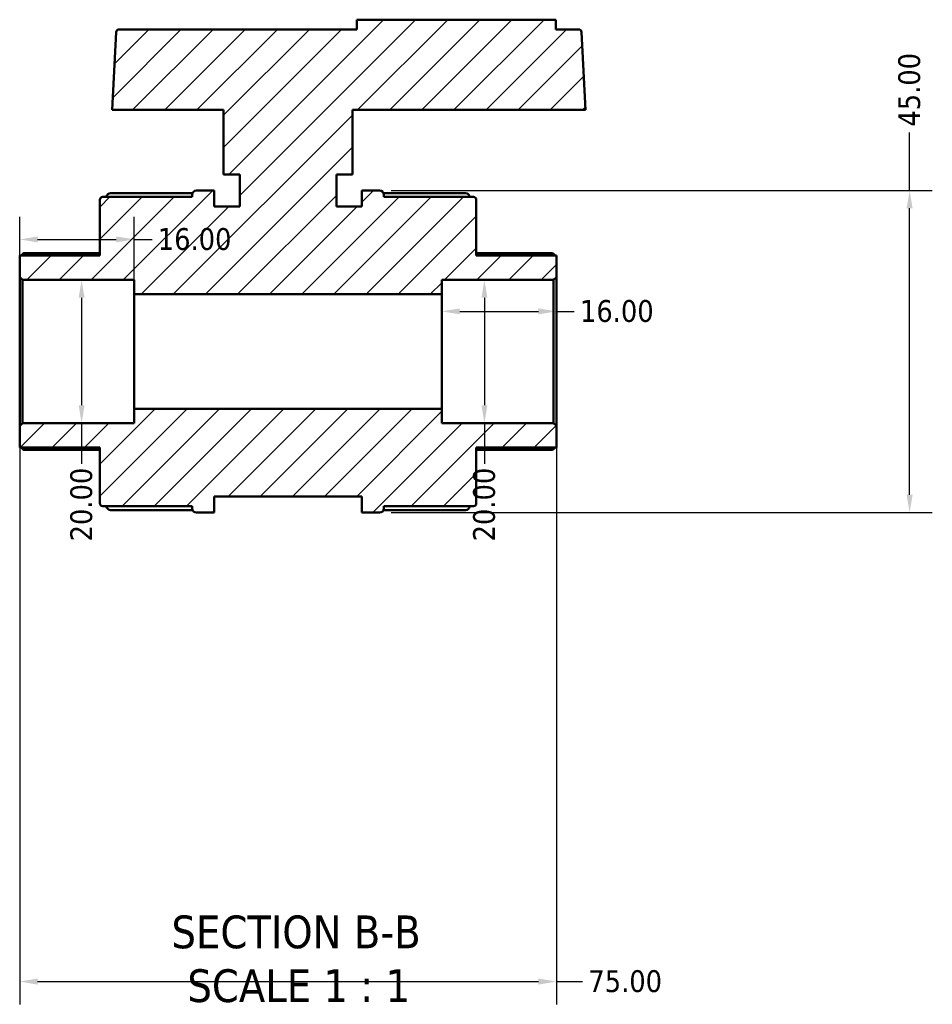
# Model space of a CAD drawing. Header units: millimetres. Extents: x 0 to 900, y -241 to 602.
# Tile 6 of 11: x 349 to 477, y -241 to -103. Entities that reach past the tile are written whole.
import ezdxf

# ---------------------------------------------------------------- set-up
doc = ezdxf.new("R2010")
doc.units = ezdxf.units.MM
for name, color, linetype, lineweight in [('Dimension (ANSI)', 7, 'Continuous', 25), ('Hatch (ANSI)', 7, 'Continuous', 18), ('Symbol (ANSI)', 7, 'Continuous', 25), ('Visible (ANSI)', 7, 'Continuous', 50)]:
    doc.layers.add(name, color=color, linetype=linetype, lineweight=lineweight)
doc.styles.add('Label Text (ANSI)', font='tahoma.ttf')
doc.styles.add('Note Text (ANSI)', font='tahoma.ttf')
doc.dimstyles.new('Default - mm (ANSI)', dxfattribs={"dimtxt": 3.048, "dimasz": 2.5, "dimexe": 3.175, "dimexo": 1.6002, "dimgap": 0.8, "dimtad": 0, "dimtoh": 1, "dimrnd": 1e-08, "dimzin": 4, "dimdsep": 46, "dimtxsty": 'Note Text (ANSI)', "dimcen": 0.09, "dimdle": 10, "dimclrd": 256, "dimclre": 256, "dimclrt": 256, "dimadec": 1, "dimazin": 1, "dimtfac": 1, "dimtofl": 0, "dimtmove": 0, "dimatfit": 3, "dimfxl": 1, "dimtolj": 1, "dimtzin": 4, "dimlwd": -1, "dimlwe": -1, "dimarcsym": 0})

# ---------------------------------------------------------------- blocks, each defined once
blk = doc.blocks.new('*D7')
at = {"layer": 'Defpoints', "color": 0, "transparency": 16777216}
for p in [(357.69, -139.37), (357.69, -159.37), (357.69, -159.37)]:
    blk.add_point(p, dxfattribs=at)
at = {"layer": 'Dimension (ANSI)', "transparency": 16777216}
for p, q in [((357.69, -141.87), (357.69, -156.87)), ((357.69, -159.37), (357.69, -165.06))]:
    blk.add_line(p, q, dxfattribs=at)
for points in [[(357.28, -141.87), (358.11, -141.87), (357.69, -139.37)], [(357.28, -156.87), (358.11, -156.87), (357.69, -159.37)]]:
    blk.add_solid(points, dxfattribs=at)
at = {"layer": 'Dimension (ANSI)', "transparency": 16777216, "insert": (356.11, -175.89), "char_height": 3.048, "attachment_point": 1, "rotation": 90, "style": 'Note Text (ANSI)'}
blk.add_mtext('\\A1;20.00', dxfattribs=at)
blk = doc.blocks.new('*D8')
at = {"layer": 'Defpoints', "color": 0, "transparency": 16777216}
for p in [(365.04, -133.71), (349.04, -138.97), (365.04, -141.37)]:
    blk.add_point(p, dxfattribs=at)
at = {"layer": 'Dimension (ANSI)', "transparency": 16777216}
for p, q in [((349.04, -137.37), (349.04, -130.54)), ((365.04, -139.77), (365.04, -130.54)), ((351.54, -133.71), (362.54, -133.71)), ((365.04, -133.71), (367.54, -133.71))]:
    blk.add_line(p, q, dxfattribs=at)
for points in [[(351.54, -133.3), (351.54, -134.13), (349.04, -133.71)], [(362.54, -133.3), (362.54, -134.13), (365.04, -133.71)]]:
    blk.add_solid(points, dxfattribs=at)
at = {"layer": 'Dimension (ANSI)', "transparency": 16777216, "insert": (368.34, -132.13), "char_height": 3.048, "attachment_point": 1, "style": 'Note Text (ANSI)'}
blk.add_mtext('\\A1;16.00', dxfattribs=at)
blk = doc.blocks.new('*D9')
at = {"layer": 'Defpoints', "color": 0, "transparency": 16777216}
for p in [(424.04, -143.76), (408.04, -149.37), (424.04, -149.37)]:
    blk.add_point(p, dxfattribs=at)
at = {"layer": 'Dimension (ANSI)', "transparency": 16777216}
for p, q in [((410.54, -143.76), (421.54, -143.76)), ((424.04, -143.76), (426.54, -143.76))]:
    blk.add_line(p, q, dxfattribs=at)
for points in [[(410.54, -143.35), (410.54, -144.18), (408.04, -143.76)], [(421.54, -143.35), (421.54, -144.18), (424.04, -143.76)]]:
    blk.add_solid(points, dxfattribs=at)
at = {"layer": 'Dimension (ANSI)', "transparency": 16777216, "insert": (427.34, -142.18), "char_height": 3.048, "attachment_point": 1, "style": 'Note Text (ANSI)'}
blk.add_mtext('\\A1;16.00', dxfattribs=at)
blk = doc.blocks.new('*D10')
at = {"layer": 'Defpoints', "color": 0, "transparency": 16777216}
for p in [(413.98, -139.37), (413.98, -159.37), (413.98, -159.37)]:
    blk.add_point(p, dxfattribs=at)
at = {"layer": 'Dimension (ANSI)', "transparency": 16777216}
for p, q in [((413.98, -141.87), (413.98, -156.87)), ((413.98, -159.37), (413.98, -165.06))]:
    blk.add_line(p, q, dxfattribs=at)
for points in [[(413.57, -141.87), (414.4, -141.87), (413.98, -139.37)], [(413.57, -156.87), (414.4, -156.87), (413.98, -159.37)]]:
    blk.add_solid(points, dxfattribs=at)
at = {"layer": 'Dimension (ANSI)', "transparency": 16777216, "insert": (412.4, -175.89), "char_height": 3.048, "attachment_point": 1, "rotation": 90, "style": 'Note Text (ANSI)'}
blk.add_mtext('\\A1;20.00', dxfattribs=at)
blk = doc.blocks.new('*D11')
at = {"layer": 'Defpoints', "color": 0, "transparency": 16777216}
for p in [(349.04, -159.77), (424.04, -159.77), (424.04, -237.37)]:
    blk.add_point(p, dxfattribs=at)
at = {"layer": 'Dimension (ANSI)', "transparency": 16777216}
for p, q in [((349.04, -161.37), (349.04, -240.55)), ((424.04, -161.37), (424.04, -240.55)), ((351.54, -237.37), (421.54, -237.37)), ((424.04, -237.37), (427.71, -237.37))]:
    blk.add_line(p, q, dxfattribs=at)
for points in [[(351.54, -236.95), (351.54, -237.79), (349.04, -237.37)], [(421.54, -236.95), (421.54, -237.79), (424.04, -237.37)]]:
    blk.add_solid(points, dxfattribs=at)
at = {"layer": 'Dimension (ANSI)', "transparency": 16777216, "insert": (428.51, -235.78), "char_height": 3.048, "attachment_point": 1, "style": 'Note Text (ANSI)'}
blk.add_mtext('\\A1;75.00', dxfattribs=at)
blk = doc.blocks.new('*D13')
at = {"layer": 'Defpoints', "color": 0, "transparency": 16777216}
for p in [(399.34, -126.87), (473.4, -126.87), (399.34, -171.87)]:
    blk.add_point(p, dxfattribs=at)
at = {"layer": 'Dimension (ANSI)', "transparency": 16777216}
for p, q in [((473.4, -126.87), (473.4, -118.76)), ((400.94, -126.87), (476.57, -126.87)), ((473.4, -169.37), (473.4, -129.37)), ((400.94, -171.87), (476.57, -171.87))]:
    blk.add_line(p, q, dxfattribs=at)
for points in [[(472.98, -129.37), (473.82, -129.37), (473.4, -126.87)], [(472.98, -169.37), (473.82, -169.37), (473.4, -171.87)]]:
    blk.add_solid(points, dxfattribs=at)
at = {"layer": 'Dimension (ANSI)', "transparency": 16777216, "insert": (471.81, -117.96), "char_height": 3.048, "attachment_point": 1, "rotation": 90, "style": 'Note Text (ANSI)'}
blk.add_mtext('\\A1;45.00', dxfattribs=at)

msp = doc.modelspace()

# ---------------------------------------------------------------- hatches: boundary and pattern name
at = {"layer": 'Hatch (ANSI)'}
h = msp.add_hatch(dxfattribs=at)
h.set_pattern_fill('ANSI31', color=256, scale=25.4, style=0)
h.set_pattern_definition([(45, (0, 0), (-2.245064, 2.245064), [])])
edge = h.paths.add_edge_path()
edge.add_ellipse((360.64, -170.572), major_axis=(-0.4, 0), ratio=1, start_angle=0, end_angle=90)
edge.add_line((360.64, -170.972), (373.14, -170.972))
edge.add_line((373.14, -170.972), (373.14, -171.272))
edge.add_ellipse((373.74, -171.272), major_axis=(-0.6, 0), ratio=1, start_angle=0, end_angle=90)
edge.add_line((373.74, -171.872), (376.24, -171.872))
edge.add_line((376.24, -171.872), (376.24, -169.622))
edge.add_line((376.24, -169.622), (396.84, -169.622))
edge.add_line((396.84, -169.622), (396.84, -171.872))
edge.add_line((396.84, -171.872), (399.34, -171.872))
edge.add_ellipse((399.34, -171.272), major_axis=(0, -0.6), ratio=1, start_angle=0, end_angle=90)
edge.add_line((399.94, -171.272), (399.94, -170.972))
edge.add_line((399.94, -170.972), (412.44, -170.972))
edge.add_ellipse((412.44, -170.572), major_axis=(0, -0.4), ratio=1, start_angle=0, end_angle=90)
edge.add_line((412.84, -170.572), (412.84, -162.772))
edge.add_line((412.84, -162.772), (424.04, -162.772))
edge.add_line((424.04, -162.772), (424.04, -159.772))
edge.add_line((424.04, -159.772), (423.64, -159.372))
edge.add_line((423.64, -159.372), (408.04, -159.372))
edge.add_line((408.04, -159.372), (408.04, -157.372))
edge.add_line((408.04, -157.372), (365.04, -157.372))
edge.add_line((365.04, -157.372), (365.04, -159.372))
edge.add_line((365.04, -159.372), (349.44, -159.372))
edge.add_line((349.44, -159.372), (349.04, -159.772))
edge.add_line((349.04, -159.772), (349.04, -162.772))
edge.add_line((349.04, -162.772), (360.24, -162.772))
edge.add_line((360.24, -162.772), (360.24, -170.572))
edge = h.paths.add_edge_path()
edge.add_ellipse((360.64, -128.172), major_axis=(0, 0.4), ratio=1, start_angle=0, end_angle=90)
edge.add_line((360.24, -128.172), (360.24, -135.972))
edge.add_line((360.24, -135.972), (349.04, -135.972))
edge.add_line((349.04, -135.972), (349.04, -138.972))
edge.add_line((349.04, -138.972), (349.44, -139.372))
edge.add_line((349.44, -139.372), (365.04, -139.372))
edge.add_line((365.04, -139.372), (365.04, -141.372))
edge.add_line((365.04, -141.372), (408.04, -141.372))
edge.add_line((408.04, -141.372), (408.04, -139.372))
edge.add_line((408.04, -139.372), (423.64, -139.372))
edge.add_line((423.64, -139.372), (424.04, -138.972))
edge.add_line((424.04, -138.972), (424.04, -135.972))
edge.add_line((424.04, -135.972), (412.84, -135.972))
edge.add_line((412.84, -135.972), (412.84, -128.172))
edge.add_ellipse((412.44, -128.172), major_axis=(0.4, 0), ratio=1, start_angle=0, end_angle=90)
edge.add_line((412.44, -127.772), (399.94, -127.772))
edge.add_line((399.94, -127.772), (399.94, -127.472))
edge.add_ellipse((399.34, -127.472), major_axis=(0.6, 0), ratio=1, start_angle=0, end_angle=90)
edge.add_line((399.34, -126.872), (396.84, -126.872))
edge.add_line((396.84, -126.872), (396.84, -129.122))
edge.add_line((396.84, -129.122), (393.29, -129.122))
edge.add_line((393.29, -129.122), (393.29, -124.622))
edge.add_line((393.29, -124.622), (395.54, -124.622))
edge.add_line((395.54, -124.622), (395.54, -115.622))
edge.add_line((395.54, -115.622), (428.129, -115.622))
edge.add_line((428.129, -115.622), (427.56, -104.751))
edge.add_ellipse((427.16, -104.772), major_axis=(0.399, 0.021), ratio=1, start_angle=0, end_angle=87)
edge.add_line((427.16, -104.372), (423.94, -104.372))
edge.add_line((423.94, -104.372), (423.94, -103.022))
edge.add_line((423.94, -103.022), (396.14, -103.022))
edge.add_line((396.14, -103.022), (396.14, -104.372))
edge.add_line((396.14, -104.372), (362.919, -104.372))
edge.add_ellipse((362.919, -104.772), major_axis=(0, 0.4), ratio=1, start_angle=0, end_angle=87)
edge.add_line((362.52, -104.751), (361.95, -115.622))
edge.add_line((361.95, -115.622), (377.54, -115.622))
edge.add_line((377.54, -115.622), (377.54, -124.622))
edge.add_line((377.54, -124.622), (379.79, -124.622))
edge.add_line((379.79, -124.622), (379.79, -129.122))
edge.add_line((379.79, -129.122), (376.24, -129.122))
edge.add_line((376.24, -129.122), (376.24, -126.872))
edge.add_line((376.24, -126.872), (373.74, -126.872))
edge.add_ellipse((373.74, -127.472), major_axis=(0, 0.6), ratio=1, start_angle=0, end_angle=90)
edge.add_line((373.14, -127.472), (373.14, -127.772))
edge.add_line((373.14, -127.772), (360.64, -127.772))

# ---------------------------------------------------------------- linework, layer by layer
at = {"layer": 'Visible (ANSI)'}
for p, q in [((423.94, -103.022), (396.14, -103.022)), ((396.14, -103.022), (396.14, -104.372)), ((423.94, -104.372), (423.94, -103.022)), ((396.14, -104.372), (362.919, -104.372)), ((427.16, -104.372), (423.94, -104.372)), ((362.52, -104.751), (361.95, -115.622)), ((428.129, -115.622), (427.56, -104.751)), ((361.95, -115.622), (377.54, -115.622)), ((377.54, -115.622), (377.54, -124.622)), ((395.54, -124.622), (395.54, -115.622)), ((395.54, -115.622), (428.129, -115.622)), ((377.54, -124.622), (379.79, -124.622)), ((379.79, -124.622), (379.79, -129.122)), ((393.29, -129.122), (393.29, -124.622)), ((393.29, -124.622), (395.54, -124.622)), ((373.14, -127.772), (360.64, -127.772)), ((361.74, -127.236), (373.188, -127.236)), ((373.14, -127.472), (373.14, -127.772)), ((376.24, -126.872), (373.74, -126.872)), ((376.24, -129.122), (376.24, -126.872)), ((399.34, -126.872), (396.84, -126.872)), ((396.84, -126.872), (396.84, -129.122)), ((399.891, -127.236), (411.34, -127.236)), ((399.94, -127.772), (399.94, -127.472)), ((412.44, -127.772), (399.94, -127.772)), ((360.24, -128.172), (360.24, -135.972)), ((379.79, -129.122), (376.24, -129.122)), ((396.84, -129.122), (393.29, -129.122)), ((412.84, -135.972), (412.84, -128.172)), ((360.24, -135.972), (349.04, -135.972)), ((349.04, -135.972), (349.04, -138.972)), ((349.629, -135.625), (360.24, -135.625)), ((412.84, -135.625), (423.451, -135.625)), ((424.04, -135.972), (412.84, -135.972)), ((424.04, -138.972), (424.04, -135.972)), ((349.04, -138.972), (349.44, -139.372)), ((349.04, -138.972), (349.04, -159.772)), ((349.44, -139.372), (365.04, -139.372)), ((349.44, -159.372), (349.44, -139.372)), ((365.04, -139.372), (365.04, -141.372)), ((408.04, -141.372), (408.04, -139.372)), ((408.04, -139.372), (423.64, -139.372)), ((423.64, -139.372), (424.04, -138.972)), ((423.64, -139.372), (423.64, -159.372)), ((424.04, -159.772), (424.04, -138.972)), ((365.04, -141.372), (408.04, -141.372)), ((365.04, -157.372), (365.04, -141.372)), ((408.04, -157.372), (408.04, -141.372)), ((408.04, -157.372), (365.04, -157.372)), ((365.04, -157.372), (365.04, -159.372)), ((408.04, -159.372), (408.04, -157.372)), ((349.44, -159.372), (349.04, -159.772)), ((365.04, -159.372), (349.44, -159.372)), ((423.64, -159.372), (408.04, -159.372)), ((424.04, -159.772), (423.64, -159.372)), ((349.04, -159.772), (349.04, -162.772)), ((424.04, -162.772), (424.04, -159.772)), ((349.04, -162.772), (360.24, -162.772)), ((360.24, -163.119), (349.629, -163.119)), ((360.24, -162.772), (360.24, -170.572)), ((412.84, -170.572), (412.84, -162.772)), ((412.84, -162.772), (424.04, -162.772)), ((423.451, -163.119), (412.84, -163.119)), ((376.24, -171.872), (376.24, -169.622)), ((376.24, -169.622), (396.84, -169.622)), ((396.84, -169.622), (396.84, -171.872)), ((360.64, -170.972), (373.14, -170.972)), ((373.188, -171.508), (361.74, -171.508)), ((373.14, -170.972), (373.14, -171.272)), ((373.74, -171.872), (376.24, -171.872)), ((396.84, -171.872), (399.34, -171.872)), ((411.34, -171.508), (399.891, -171.508)), ((399.94, -171.272), (399.94, -170.972)), ((399.94, -170.972), (412.44, -170.972))]:
    msp.add_line(p, q, dxfattribs=at)
for centre, radius, start, end in [((362.919, -104.772), 0.4, 90, 177), ((427.16, -104.772), 0.4, 3, 90), ((360.64, -128.172), 0.4, 90, 180), ((361.74, -127.836), 0.6, 90, 173.89927), ((373.74, -127.472), 0.6, 90, 180), ((399.34, -127.472), 0.6, 0, 90), ((411.34, -127.836), 0.6, 6.10073, 90), ((412.44, -128.172), 0.4, 0, 90), ((360.64, -170.572), 0.4, 180, 270), ((361.74, -170.908), 0.6, 186.10073, 270), ((373.74, -171.272), 0.6, 180, 270), ((399.34, -171.272), 0.6, 270, 0), ((411.34, -170.908), 0.6, 270, 353.89927), ((412.44, -170.572), 0.4, 270, 0)]:
    msp.add_arc(centre, radius, start, end, dxfattribs=at)
for points, knots in [([(349.629, -135.625), (349.628, -135.625), (349.627, -135.625), (349.618, -135.626), (349.605, -135.631), (349.557, -135.659), (349.51, -135.694), (349.402, -135.783), (349.33, -135.847), (349.235, -135.935), (349.215, -135.953), (349.195, -135.972)], [0.1247821, 0.1247821, 0.1247821, 0.1247821, 0.125898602, 0.125898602, 0.138658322, 0.138658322, 0.164177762, 0.164177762, 0.195227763, 0.195227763, 0.20326533, 0.20326533, 0.20326533, 0.20326533]), ([(423.884, -135.972), (423.864, -135.953), (423.845, -135.935), (423.749, -135.847), (423.678, -135.783), (423.569, -135.694), (423.523, -135.659), (423.474, -135.631), (423.461, -135.626), (423.452, -135.625), (423.451, -135.625), (423.451, -135.625)], [0.236858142, 0.236858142, 0.236858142, 0.236858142, 0.244895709, 0.244895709, 0.27594571, 0.27594571, 0.30146515, 0.30146515, 0.31422487, 0.31422487, 0.315341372, 0.315341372, 0.315341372, 0.315341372]), ([(349.195, -162.772), (349.215, -162.791), (349.235, -162.81), (349.33, -162.898), (349.402, -162.961), (349.51, -163.05), (349.557, -163.085), (349.605, -163.113), (349.618, -163.118), (349.627, -163.119), (349.628, -163.119), (349.629, -163.119)], [0.236858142, 0.236858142, 0.236858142, 0.236858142, 0.244895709, 0.244895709, 0.27594571, 0.27594571, 0.30146515, 0.30146515, 0.31422487, 0.31422487, 0.315341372, 0.315341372, 0.315341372, 0.315341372]), ([(423.451, -163.119), (423.451, -163.119), (423.452, -163.119), (423.461, -163.118), (423.474, -163.113), (423.523, -163.085), (423.569, -163.05), (423.678, -162.961), (423.749, -162.898), (423.845, -162.81), (423.864, -162.791), (423.884, -162.772)], [0.1247821, 0.1247821, 0.1247821, 0.1247821, 0.125898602, 0.125898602, 0.138658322, 0.138658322, 0.164177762, 0.164177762, 0.195227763, 0.195227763, 0.20326533, 0.20326533, 0.20326533, 0.20326533])]:
    msp.add_open_spline(points, degree=3, knots=knots, dxfattribs=at)

# ---------------------------------------------------------------- texts
at = {"layer": 'Symbol (ANSI)', "char_height": 4.572, "attachment_point": 7, "style": 'Label Text (ANSI)'}
for s, insert in [('SECTION B-B', (370.256, -232.802)), ('SCALE 1 : 1', (372.479, -240.315))]:
    msp.add_mtext(s, dxfattribs=dict(at, insert=insert))

# ---------------------------------------------------------------- dimensions: what is measured, and where the dimension line sits
at = {"layer": 'Dimension (ANSI)'}
for base, p1, p2, angle, override, picture, middle in [((473.399, -126.872), (399.34, -171.872), (399.34, -126.872), 90, {"dimtoh": 0, "dimdec": 2, "dimtp": 0, "dimtm": 0, "dimtdec": 2, "dimatfit": 2}, '*D13', (473.399, -112.872)), ((357.693, -159.372), (357.693, -139.372), (357.693, -159.372), 270, {"dimtoh": 0, "dimdec": 2, "dimse1": 1, "dimse2": 1, "dimtp": 0, "dimtm": 0, "dimtdec": 2, "dimatfit": 2}, '*D7', (357.693, -170.872)), ((413.984, -159.372), (413.984, -139.372), (413.984, -159.372), 270, {"dimtoh": 0, "dimdec": 2, "dimse1": 1, "dimse2": 1, "dimtp": 0, "dimtm": 0, "dimtdec": 2, "dimatfit": 2}, '*D10', (413.984, -170.872)), ((424.04, -143.765), (408.04, -149.372), (424.04, -149.372), 180, {"dimtoh": 0, "dimdec": 2, "dimse1": 1, "dimse2": 1, "dimtp": 0, "dimtm": 0, "dimtdec": 2, "dimatfit": 2}, '*D9', (432.235, -143.765))]:
    dim = msp.add_linear_dim(base=base, p1=p1, p2=p2, angle=angle, dimstyle='Default - mm (ANSI)', override=override, dxfattribs=at)
    dim.commit()
    dim.dimension.update_dxf_attribs({"geometry": picture, "text_midpoint": middle, "dimtype": 160})
for base, p1, p2, picture, middle in [((365.04, -133.715), (349.04, -138.972), (365.04, -141.372), '*D8', (373.235, -133.715)), ((424.04, -237.371), (349.04, -159.772), (424.04, -159.772), '*D11', (433.54, -237.371))]:
    dim = msp.add_linear_dim(base=base, p1=p1, p2=p2, dimstyle='Default - mm (ANSI)', override={"dimtoh": 0, "dimdec": 2, "dimtp": 0, "dimtm": 0, "dimtdec": 2, "dimatfit": 2}, dxfattribs=at)
    dim.commit()
    dim.dimension.update_dxf_attribs({"geometry": picture, "text_midpoint": middle, "dimtype": 160})

doc.saveas('drawing.dxf')
